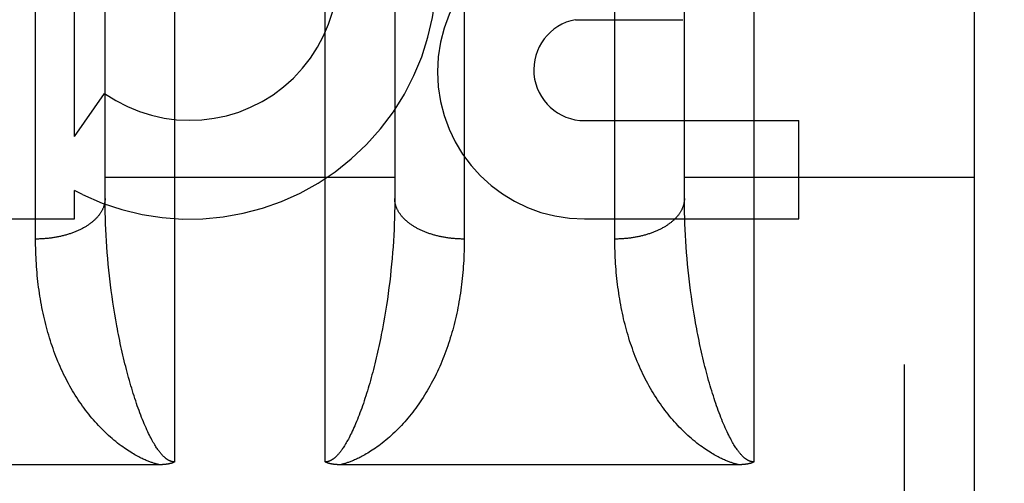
# Model space of a CAD drawing. Header units: inches. Extents: x 0 to 185, y 0 to 120.
# Tile 62 of 102: x 55.297 to 55.722, y 66.49 to 66.69. Entities that reach past the tile are written whole.
import ezdxf

# ---------------------------------------------------------------- set-up
doc = ezdxf.new("R2010")
doc.units = ezdxf.units.IN
doc.header["$LTSCALE"] = 10.1630434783
doc.header["$MEASUREMENT"] = 0
doc.linetypes.add('HIDDEN', pattern=[0.2, 0.1, -0.1])
doc.layers.get('0').update_dxf_attribs({"linetype": 'CONTINUOUS'})
for name, color, linetype in [('02___PRT_ALL_AXES', 7, 'CONTINUOUS'), ('DEFAULT_2', 8, 'HIDDEN'), ('DIMENSIONS', 7, 'CONTINUOUS')]:
    doc.layers.add(name, color=color, linetype=linetype)
doc.styles.get("Standard").update_dxf_attribs({"font": 'arial.ttf'})
doc.dimstyles.new('DIMSTYLE_1', dxfattribs={"dimtxt": 0.8152173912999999, "dimasz": 1.0869565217, "dimexe": 0.09, "dimexo": 0.07, "dimgap": 0.0375, "dimtad": 0, "dimtih": 1, "dimtoh": 1, "dimzin": 4, "dimdsep": 46, "dimtxsty": 'Standard', "dimblk": '_FILLED', "dimblk1": '_FILLED', "dimblk2": '_FILLED', "dimcen": 0.09, "dimazin": 1, "dimtfac": 1, "dimtofl": 0, "dimtmove": 0, "dimatfit": 3, "dimldrblk": '_FILLED', "dimfxl": 0, "dimtolj": 1, "dimtzin": 4, "dimarcsym": 0})

# ---------------------------------------------------------------- blocks, each defined once
blk = doc.blocks.new('_FILLED')
at = {"color": 0, "linetype": 'ByBlock'}
blk.add_solid([(0, 0), (-1, 0.2), (-1, -0.2)], dxfattribs=at)
blk = doc.blocks.new('*D16')
at = {"layer": 'DIMENSIONS', "color": 2, "linetype": 'Continuous'}
for p, q in [((45.28578623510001, 67.4429271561), (45.28578623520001, 69.6168401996)), ((45.28578623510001, 66.3179271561), (45.28578623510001, 63.9181536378)), ((45.28578623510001, 63.9181536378), (46.1226778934, 63.9181536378))]:
    blk.add_line(p, q, dxfattribs=at)
at = {"layer": 'DIMENSIONS', "color": 2, "linetype": 'Continuous', "xscale": 1.0869565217, "yscale": 1.0869565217, "zscale": 1.0869565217}
for p, rotation in [((45.28578623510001, 67.4429271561), 270), ((45.28578623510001, 66.3179271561), 90)]:
    blk.add_blockref('_FILLED', p, dxfattribs=dict(at, rotation=rotation))
at = {"layer": 'DIMENSIONS', "color": 2, "linetype": 'Continuous', "insert": (46.5302865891, 64.32576233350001), "char_height": 0.8152173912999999, "width": 2.2153305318, "attachment_point": 1, "line_spacing_factor": 0.9}
blk.add_mtext('1.13', dxfattribs=at)

msp = doc.modelspace()

# ---------------------------------------------------------------- linework, layer by layer
at = {"layer": '02___PRT_ALL_AXES', "color": 8, "linetype": 'HIDDEN'}
for p, q in [((55.3211265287, 66.6400529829), (55.3211265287, 66.8176488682)), ((55.5373476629, 66.6903807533), (55.5836228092, 66.6903807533)), ((55.3211265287, 66.6400529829), (55.33413404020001, 66.65860874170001)), ((55.5412722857, 66.6468651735), (55.6336966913, 66.6468651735)), ((55.6336966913, 66.6044271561), (55.6336966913, 66.6468651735)), ((55.3211265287, 66.6044271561), (55.3211265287, 66.6167061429)), ((55.3246371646, 66.6149332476), (55.3211265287, 66.6167061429)), ((55.1649962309, 66.6044271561), (55.3211265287, 66.6044271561)), ((55.5412722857, 66.6044271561), (55.6336966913, 66.6044271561))]:
    msp.add_line(p, q, dxfattribs=at)
for centre, radius, start, end in [((55.3708948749, 66.7108937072), 0.1065278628, 244.2636228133, 113.4027352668), ((55.3708948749, 66.7108937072), 0.0639146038, 234.8894786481, 113.4026089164), ((55.5412722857, 66.6678842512), 0.063457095, 90, 270), ((55.5412722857, 66.6687999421), 0.0219347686, 100.307002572, 270)]:
    msp.add_arc(centre, radius, start, end, dxfattribs=at)
at = {"layer": 'DEFAULT_2', "color": 8, "linetype": 'HIDDEN'}
for p, q in [((55.36434165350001, 67.31042715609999), (55.36434165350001, 66.4996338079)), ((55.4293416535, 66.4996338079), (55.4293416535, 67.31042715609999)), ((55.61434165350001, 67.31042715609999), (55.61434165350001, 66.4996338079)), ((55.6793416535, 65.5254271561), (55.6793416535, 67.31042715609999)), ((55.7093416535, 67.2804267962), (55.7093416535, 65.5554271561)), ((55.3043467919, 66.5944482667), (55.3043416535, 66.9396646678)), ((55.4893373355, 66.94092983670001), (55.48934165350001, 66.59577618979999)), ((55.5543467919, 66.5944482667), (55.5543416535, 66.9396646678)), ((55.334344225, 66.6120814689), (55.3343438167, 66.9205043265)), ((55.584344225, 66.6120814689), (55.5843438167, 66.9205043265)), ((55.4593416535, 66.9192845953), (55.459339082, 66.6120814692)), ((55.3343416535, 66.6224271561), (55.4593416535, 66.6224271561)), ((55.5843416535, 66.6224271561), (55.7093416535, 66.6224271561)), ((55.3343648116, 66.6096612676), (55.334344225, 66.6120814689)), ((55.459339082, 66.6120814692), (55.4593184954, 66.6096612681)), ((55.5843648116, 66.6096612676), (55.584344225, 66.6120814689)), ((55.33440602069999, 66.6072294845), (55.3343648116, 66.6096612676)), ((55.3344678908, 66.6047866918), (55.33440602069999, 66.6072294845)), ((55.4592772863, 66.607229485), (55.4592154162, 66.6047866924)), ((55.4593184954, 66.6096612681), (55.4592772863, 66.607229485)), ((55.58440602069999, 66.6072294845), (55.5843648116, 66.6096612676)), ((55.5844678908, 66.6047866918), (55.58440602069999, 66.6072294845)), ((55.33455045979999, 66.6023335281), (55.3344678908, 66.6047866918)), ((55.3346537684, 66.5998705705), (55.33455045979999, 66.6023335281)), ((55.4591328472, 66.6023335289), (55.4590295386, 66.5998705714)), ((55.4592154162, 66.6047866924), (55.4591328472, 66.6023335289)), ((55.58455045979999, 66.6023335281), (55.5844678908, 66.6047866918)), ((55.5846537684, 66.5998705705), (55.58455045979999, 66.6023335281)), ((55.33477786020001, 66.5973983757), (55.3346537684, 66.5998705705)), ((55.3349227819, 66.5949175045), (55.33477786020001, 66.5973983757)), ((55.4589054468, 66.5973983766), (55.4587605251, 66.5949175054)), ((55.4590295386, 66.5998705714), (55.4589054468, 66.5973983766)), ((55.58477786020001, 66.5973983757), (55.5846537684, 66.5998705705)), ((55.5849227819, 66.5949175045), (55.58477786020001, 66.5973983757)), ((55.3350885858, 66.5924284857), (55.3349227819, 66.5949175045)), ((55.4587605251, 66.5949175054), (55.4585947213, 66.5924284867)), ((55.5850885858, 66.5924284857), (55.5849227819, 66.5949175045)), ((55.3352753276, 66.5899318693), (55.3350885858, 66.5924284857)), ((55.33548307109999, 66.5874281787), (55.3352753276, 66.5899318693)), ((55.45840797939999, 66.58993187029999), (55.4582002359, 66.5874281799)), ((55.4585947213, 66.5924284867), (55.45840797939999, 66.58993187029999)), ((55.5852753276, 66.5899318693), (55.5850885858, 66.5924284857)), ((55.58548307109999, 66.5874281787), (55.5852753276, 66.5899318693)), ((55.3357118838, 66.5849179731), (55.33548307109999, 66.5874281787)), ((55.3359618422, 66.5824017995), (55.3357118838, 66.5849179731)), ((55.4579714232, 66.5849179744), (55.457721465, 66.582401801)), ((55.4582002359, 66.5874281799), (55.4579714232, 66.5849179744)), ((55.5857118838, 66.5849179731), (55.58548307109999, 66.5874281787)), ((55.5859618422, 66.5824017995), (55.5857118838, 66.5849179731)), ((55.3362330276, 66.5798802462), (55.3359618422, 66.5824017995)), ((55.457721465, 66.582401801), (55.4574502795, 66.5798802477)), ((55.5862330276, 66.5798802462), (55.5859618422, 66.5824017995)), ((55.3370044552, 66.5735569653), (55.3366798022, 66.5760891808)), ((55.4571577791, 66.5773539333), (55.4568438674, 66.5748235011)), ((55.4574502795, 66.5798802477), (55.4571577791, 66.5773539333)), ((55.5870044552, 66.5735569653), (55.5866798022, 66.5760891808)), ((55.33735067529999, 66.5710216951), (55.3370044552, 66.5735569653)), ((55.45650844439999, 66.5722896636), (55.45615140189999, 66.5697531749)), ((55.4568438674, 66.5748235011), (55.45650844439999, 66.5722896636)), ((55.58735067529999, 66.5710216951), (55.5870044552, 66.5735569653)), ((55.3377185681, 66.5684841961), (55.33735067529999, 66.5710216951)), ((55.338108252, 66.5659453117), (55.3377185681, 66.5684841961)), ((55.45615140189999, 66.5697531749), (55.45577262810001, 66.5672148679)), ((55.5877185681, 66.5684841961), (55.58735067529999, 66.5710216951)), ((55.588108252, 66.5659453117), (55.5877185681, 66.5684841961)), ((55.3385198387, 66.5634060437), (55.338108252, 66.5659453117)), ((55.3389534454, 66.5608674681), (55.3385198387, 66.5634060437)), ((55.4553720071, 66.564675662), (55.4549494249, 66.56213659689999)), ((55.45577262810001, 66.5672148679), (55.4553720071, 66.564675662)), ((55.5885198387, 66.5634060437), (55.588108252, 66.5659453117)), ((55.5889534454, 66.5608674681), (55.5885198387, 66.5634060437)), ((55.3394091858, 66.55833080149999), (55.3389534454, 66.5608674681)), ((55.4549494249, 66.56213659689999), (55.45450476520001, 66.559598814)), ((55.35796300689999, 66.4984246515), (55.1859368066, 66.4984238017)), ((55.6079632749, 66.498424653), (55.4359368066, 66.4984238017))]:
    msp.add_line(p, q, dxfattribs=at)
for points in [[(55.3343416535, 66.6132869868), (55.334338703, 66.6130414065), (55.33432985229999, 66.6127958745), (55.3343151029, 66.6125504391), (55.3342944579, 66.6123051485), (55.3342679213, 66.6120600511), (55.3342354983, 66.61181519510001), (55.3341971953, 66.6115706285), (55.3341530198, 66.6113263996), (55.3341029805, 66.6110825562), (55.33404708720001, 66.6108391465), (55.333985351, 66.6105962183), (55.33391778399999, 66.6103538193), (55.33384439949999, 66.6101119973), (55.33376521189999, 66.6098707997), (55.33368023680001, 66.6096302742), (55.3335894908, 66.6093904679), (55.333492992, 66.609151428), (55.3333907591, 66.6089132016), (55.3332828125, 66.60867583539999), (55.3331691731, 66.6084393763), (55.3330498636, 66.6082038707), (55.3329249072, 66.6079693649), (55.3327943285, 66.6077359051), (55.3326581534, 66.6075035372), (55.33251640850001, 66.6072723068), (55.3323691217, 66.60704225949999), (55.332216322, 66.6068134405), (55.3320580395, 66.6065858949), (55.3318943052, 66.6063596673), (55.3317251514, 66.60613480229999), (55.3315506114, 66.6059113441), (55.3313707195, 66.6056893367), (55.3311855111, 66.6054688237), (55.3309950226, 66.60524984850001), (55.33079929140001, 66.6050324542), (55.3305983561, 66.6048166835), (55.3303922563, 66.604602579), (55.3301810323, 66.6043901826), (55.3299647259, 66.60417953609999), (55.32974337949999, 66.6039706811), (55.3295170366, 66.6037636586), (55.3292857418, 66.6035585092), (55.3290495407, 66.6033552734), (55.3288084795, 66.6031539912), (55.3285626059, 66.6029547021), (55.328311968, 66.6027574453), (55.3280566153, 66.6025622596), (55.327796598, 66.6023691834), (55.3275319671, 66.6021782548), (55.3272627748, 66.6019895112), (55.3269890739, 66.6018029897), (55.3267109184, 66.6016187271), (55.32642836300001, 66.60143675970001), (55.3261414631, 66.6012571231), (55.3258502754, 66.60107985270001), (55.3255548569, 66.6009049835), (55.3252552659, 66.6007325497), (55.3249515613, 66.6005625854), (55.3246438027, 66.6003951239), (55.3243320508, 66.6002301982), (55.3240163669, 66.60006784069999), (55.32369681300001, 66.5999080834), (55.323373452, 66.59975095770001), (55.3230463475, 66.59959649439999), (55.3227155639, 66.599444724), (55.3223811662, 66.5992956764), (55.3220432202, 66.5991493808), (55.3217017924, 66.599005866), (55.3213569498, 66.5988651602), (55.3210087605, 66.59872729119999), (55.32065729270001, 66.598592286), (55.3203026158, 66.5984601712), (55.3199447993, 66.5983309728), (55.3195839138, 66.5982047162), (55.31922003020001, 66.5980814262), (55.3188532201, 66.5979611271), (55.3184835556, 66.5978438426), (55.31811110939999, 66.5977295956), (55.31773595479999, 66.5976184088), (55.3173581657, 66.59751030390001), (55.3169778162, 66.5974053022), (55.3165949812, 66.59730342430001), (55.316209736, 66.5972046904), (55.3158221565, 66.5971091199), (55.3154323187, 66.5970167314), (55.3150402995, 66.5969275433), (55.3146461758, 66.596841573), (55.3142500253, 66.5967588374), (55.3138519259, 66.5966793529), (55.3134519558, 66.596603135), (55.3130501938, 66.5965301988), (55.3126467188, 66.5964605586), (55.3122416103, 66.59639422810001), (55.31183494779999, 66.5963312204), (55.3114268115, 66.5962715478), (55.31101728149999, 66.596215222), (55.3106064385, 66.5961622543), (55.3101943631, 66.5961126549), (55.3097811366, 66.5960664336), (55.30936684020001, 66.5960235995), (55.3089515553, 66.59598416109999), (55.3085353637, 66.5959481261), (55.3081183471, 66.5959155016), (55.3077005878, 66.595886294), (55.3072821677, 66.59586050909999), (55.3068631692, 66.5958381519), (55.30644367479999, 66.5958192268), (55.3060237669, 66.5958037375), (55.3056035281, 66.5957916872), (55.3051830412, 66.5957830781), (55.3047623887, 66.595777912), (55.3043416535, 66.59577618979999)], [(55.48934165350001, 66.59577618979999), (55.4889209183, 66.595777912), (55.4885002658, 66.5957830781), (55.4880797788, 66.5957916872), (55.4876595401, 66.5958037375), (55.4872396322, 66.5958192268), (55.48682013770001, 66.5958381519), (55.4864011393, 66.59586050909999), (55.4859827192, 66.595886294), (55.48556495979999, 66.5959155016), (55.4851479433, 66.5959481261), (55.4847317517, 66.59598416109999), (55.4843164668, 66.5960235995), (55.4839021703, 66.5960664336), (55.4834889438, 66.5961126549), (55.48307686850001, 66.5961622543), (55.4826660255, 66.596215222), (55.4822564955, 66.5962715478), (55.4818483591, 66.5963312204), (55.4814416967, 66.59639422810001), (55.4810365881, 66.5964605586), (55.4806331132, 66.5965301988), (55.4802313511, 66.596603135), (55.4798313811, 66.5966793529), (55.4794332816, 66.5967588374), (55.47903713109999, 66.596841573), (55.4786430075, 66.5969275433), (55.4782509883, 66.5970167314), (55.4778611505, 66.5971091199), (55.4774735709, 66.5972046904), (55.4770883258, 66.59730342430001), (55.4767054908, 66.5974053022), (55.4763251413, 66.59751030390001), (55.4759473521, 66.5976184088), (55.4755721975, 66.5977295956), (55.47519975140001, 66.5978438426), (55.4748300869, 66.5979611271), (55.4744632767, 66.5980814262), (55.4740993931, 66.5982047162), (55.4737385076, 66.5983309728), (55.4733806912, 66.5984601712), (55.4730260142, 66.598592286), (55.4726745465, 66.59872729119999), (55.4723263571, 66.5988651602), (55.4719815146, 66.599005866), (55.4716400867, 66.5991493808), (55.4713021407, 66.5992956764), (55.470967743, 66.599444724), (55.4706369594, 66.59959649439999), (55.470309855, 66.59975095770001), (55.469986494, 66.5999080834), (55.46966694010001, 66.60006784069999), (55.4693512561, 66.6002301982), (55.4690395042, 66.6003951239), (55.4687317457, 66.6005625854), (55.4684280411, 66.6007325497), (55.46812845, 66.6009049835), (55.4678330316, 66.60107985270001), (55.4675418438, 66.6012571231), (55.467254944, 66.60143675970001), (55.4669723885, 66.6016187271), (55.46669423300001, 66.6018029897), (55.4664205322, 66.6019895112), (55.46615133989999, 66.6021782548), (55.465886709, 66.6023691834), (55.4656266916, 66.6025622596), (55.46537133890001, 66.6027574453), (55.4651207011, 66.6029547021), (55.4648748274, 66.6031539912), (55.4646337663, 66.6033552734), (55.4643975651, 66.6035585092), (55.4641662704, 66.6037636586), (55.4639399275, 66.6039706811), (55.4637185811, 66.60417953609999), (55.4635022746, 66.6043901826), (55.46329105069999, 66.604602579), (55.4630849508, 66.6048166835), (55.4628840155, 66.6050324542), (55.4626882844, 66.60524984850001), (55.4624977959, 66.6054688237), (55.4623125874, 66.6056893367), (55.4621326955, 66.6059113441), (55.4619581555, 66.60613480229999), (55.4617890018, 66.6063596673), (55.4616252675, 66.6065858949), (55.461466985, 66.6068134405), (55.4613141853, 66.60704225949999), (55.4611668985, 66.6072723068), (55.4610251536, 66.6075035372), (55.4608889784, 66.6077359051), (55.46075839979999, 66.6079693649), (55.4606334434, 66.6082038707), (55.4605141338, 66.6084393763), (55.4604004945, 66.60867583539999), (55.46029254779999, 66.6089132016), (55.460190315, 66.609151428), (55.4600938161, 66.6093904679), (55.4600030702, 66.6096302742), (55.4599180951, 66.6098707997), (55.4598389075, 66.6101119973), (55.4597655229, 66.6103538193), (55.4596979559, 66.6105962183), (55.4596362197, 66.6108391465), (55.4595803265, 66.6110825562), (55.4595302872, 66.6113263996), (55.4594861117, 66.6115706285), (55.4594478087, 66.61181519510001), (55.4594153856, 66.6120600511), (55.45938884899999, 66.6123051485), (55.45936820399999, 66.6125504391), (55.4593534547, 66.6127958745), (55.4593446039, 66.6130414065), (55.4593416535, 66.6132869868)], [(55.5843416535, 66.6132869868), (55.584338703, 66.6130414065), (55.58432985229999, 66.6127958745), (55.5843151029, 66.6125504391), (55.5842944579, 66.6123051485), (55.5842679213, 66.6120600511), (55.5842354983, 66.61181519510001), (55.5841971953, 66.6115706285), (55.5841530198, 66.6113263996), (55.5841029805, 66.6110825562), (55.58404708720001, 66.6108391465), (55.583985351, 66.6105962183), (55.58391778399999, 66.6103538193), (55.58384439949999, 66.6101119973), (55.58376521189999, 66.6098707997), (55.58368023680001, 66.6096302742), (55.5835894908, 66.6093904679), (55.583492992, 66.609151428), (55.5833907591, 66.6089132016), (55.5832828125, 66.60867583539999), (55.5831691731, 66.6084393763), (55.5830498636, 66.6082038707), (55.5829249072, 66.6079693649), (55.5827943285, 66.6077359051), (55.5826581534, 66.6075035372), (55.58251640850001, 66.6072723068), (55.5823691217, 66.60704225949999), (55.582216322, 66.6068134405), (55.5820580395, 66.6065858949), (55.5818943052, 66.6063596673), (55.5817251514, 66.60613480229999), (55.5815506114, 66.6059113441), (55.5813707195, 66.6056893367), (55.5811855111, 66.6054688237), (55.5809950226, 66.60524984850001), (55.58079929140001, 66.6050324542), (55.5805983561, 66.6048166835), (55.5803922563, 66.604602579), (55.5801810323, 66.6043901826), (55.5799647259, 66.60417953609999), (55.57974337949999, 66.6039706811), (55.5795170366, 66.6037636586), (55.5792857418, 66.6035585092), (55.5790495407, 66.6033552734), (55.5788084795, 66.6031539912), (55.5785626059, 66.6029547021), (55.578311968, 66.6027574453), (55.5780566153, 66.6025622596), (55.577796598, 66.6023691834), (55.5775319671, 66.6021782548), (55.5772627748, 66.6019895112), (55.5769890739, 66.6018029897), (55.5767109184, 66.6016187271), (55.57642836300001, 66.60143675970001), (55.5761414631, 66.6012571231), (55.5758502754, 66.60107985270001), (55.5755548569, 66.6009049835), (55.5752552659, 66.6007325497), (55.5749515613, 66.6005625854), (55.5746438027, 66.6003951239), (55.5743320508, 66.6002301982), (55.5740163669, 66.60006784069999), (55.57369681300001, 66.5999080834), (55.573373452, 66.59975095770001), (55.5730463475, 66.59959649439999), (55.5727155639, 66.599444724), (55.5723811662, 66.5992956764), (55.5720432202, 66.5991493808), (55.5717017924, 66.599005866), (55.5713569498, 66.5988651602), (55.5710087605, 66.59872729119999), (55.57065729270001, 66.598592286), (55.5703026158, 66.5984601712), (55.5699447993, 66.5983309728), (55.5695839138, 66.5982047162), (55.56922003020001, 66.5980814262), (55.5688532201, 66.5979611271), (55.5684835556, 66.5978438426), (55.56811110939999, 66.5977295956), (55.56773595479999, 66.5976184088), (55.5673581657, 66.59751030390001), (55.5669778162, 66.5974053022), (55.5665949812, 66.59730342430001), (55.566209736, 66.5972046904), (55.5658221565, 66.5971091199), (55.5654323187, 66.5970167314), (55.5650402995, 66.5969275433), (55.5646461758, 66.596841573), (55.5642500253, 66.5967588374), (55.5638519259, 66.5966793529), (55.5634519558, 66.596603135), (55.5630501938, 66.5965301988), (55.5626467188, 66.5964605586), (55.5622416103, 66.59639422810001), (55.56183494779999, 66.5963312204), (55.5614268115, 66.5962715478), (55.56101728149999, 66.596215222), (55.5606064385, 66.5961622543), (55.5601943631, 66.5961126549), (55.5597811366, 66.5960664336), (55.55936684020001, 66.5960235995), (55.5589515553, 66.59598416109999), (55.5585353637, 66.5959481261), (55.5581183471, 66.5959155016), (55.5577005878, 66.595886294), (55.5572821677, 66.59586050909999), (55.5568631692, 66.5958381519), (55.55644367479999, 66.5958192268), (55.5560237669, 66.5958037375), (55.5556035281, 66.5957916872), (55.5551830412, 66.5957830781), (55.5547623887, 66.595777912), (55.5543416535, 66.59577618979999)], [(55.3343416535, 66.5124712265), (55.33360701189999, 66.5131865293), (55.3328785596, 66.5139150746), (55.332156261, 66.5146570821), (55.3314402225, 66.51541249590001), (55.3307305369, 66.5161812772), (55.3300272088, 66.51696355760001), (55.32933025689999, 66.5177594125), (55.3286397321, 66.5185689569), (55.327955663, 66.5193922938), (55.3272781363, 66.5202295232), (55.3266072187, 66.52108073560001), (55.3259429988, 66.5219460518), (55.3252855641, 66.5228255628), (55.32463498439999, 66.5237194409), (55.3239913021, 66.5246278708), (55.3233546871, 66.5255509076), (55.3227251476, 66.5264888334), (55.32210321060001, 66.5274411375), (55.3214889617, 66.5284080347), (55.3208837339, 66.5293875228), (55.3202888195, 66.53037770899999), (55.3197044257, 66.53137812), (55.31913121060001, 66.5323876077), (55.3185691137, 66.5334061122), (55.31801831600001, 66.53443318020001), (55.3174787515, 66.53546877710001), (55.3169504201, 66.5365127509), (55.316433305, 66.5375649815), (55.31592739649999, 66.5386253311), (55.3154326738, 66.5396936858), (55.31494912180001, 66.54076991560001), (55.3144767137, 66.5418539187), (55.3140154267, 66.5429455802), (55.313565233, 66.5440448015), (55.3131261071, 66.5451514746), (55.3126980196, 66.5462655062), (55.31228094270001, 66.54738679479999), (55.3118748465, 66.5485152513), (55.3114797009, 66.5496507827), (55.3110954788, 66.55079329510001), (55.3107221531, 66.551942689), (55.3103596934, 66.5530988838), (55.3100080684, 66.5542617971), (55.3096672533, 66.5554313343), (55.30933722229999, 66.5566073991), (55.3090179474, 66.5577899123), (55.3087093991, 66.5589787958), (55.3084115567, 66.560173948), (55.3081243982, 66.5613752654), (55.30784789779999, 66.56258267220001), (55.30758202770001, 66.5637960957), (55.3073267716, 66.5650154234), (55.30708211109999, 66.5662405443), (55.3068480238, 66.5674713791), (55.306624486, 66.56870784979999), (55.3064114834, 66.5699498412), (55.3062089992, 66.57119724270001), (55.30601701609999, 66.57244995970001), (55.3058355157, 66.5737078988), (55.3056644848, 66.5749709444), (55.3055039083, 66.5762389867), (55.3053537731, 66.57751191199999), (55.3052140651, 66.5787896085), (55.3050847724, 66.5800719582), (55.3049658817, 66.5813588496), (55.3048573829, 66.5826501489), (55.3047592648, 66.5839457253), (55.3046715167, 66.5852454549), (55.3045941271, 66.5865492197), (55.3045270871, 66.5878568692), (55.30447038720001, 66.5891682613), (55.3044240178, 66.5904832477), (55.3043879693, 66.5918016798), (55.3043622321, 66.5931234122), (55.3043467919, 66.5944482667)], [(55.48934165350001, 66.59577618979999), (55.4893365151, 66.5944482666), (55.4893210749, 66.593123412), (55.48929533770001, 66.5918016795), (55.4892592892, 66.5904832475), (55.4892129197, 66.589168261), (55.48915621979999, 66.58785686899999), (55.4890891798, 66.5865492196), (55.4890117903, 66.58524545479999), (55.4889240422, 66.58394572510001), (55.4888259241, 66.5826501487), (55.48871742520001, 66.58135884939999), (55.4885985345, 66.580071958), (55.4884692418, 66.5787896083), (55.4883295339, 66.5775119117), (55.4881793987, 66.5762389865), (55.4880188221, 66.5749709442), (55.4878477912, 66.5737078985), (55.4876662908, 66.57244995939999), (55.4874743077, 66.5711972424), (55.4872718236, 66.56994984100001), (55.4870588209, 66.5687078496), (55.48683528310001, 66.56747137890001), (55.4866011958, 66.5662405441), (55.4863565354, 66.5650154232), (55.4861012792, 66.5637960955), (55.4858354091, 66.5625826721), (55.4855589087, 66.5613752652), (55.48527175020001, 66.56017394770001), (55.4849739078, 66.5589787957), (55.4846653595, 66.55778991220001), (55.4843460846, 66.556607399), (55.48401605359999, 66.55543133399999), (55.48367523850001, 66.554261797), (55.4833236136, 66.5530988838), (55.4829611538, 66.5519426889), (55.4825878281, 66.550793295), (55.48220360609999, 66.5496507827), (55.48180846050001, 66.5485152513), (55.4814023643, 66.5473867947), (55.48098528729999, 66.546265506), (55.4805571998, 66.5451514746), (55.480118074, 66.5440448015), (55.4796678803, 66.5429455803), (55.4792065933, 66.5418539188), (55.4787341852, 66.5407699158), (55.4782506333, 66.5396936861), (55.4777559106, 66.5386253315), (55.4772500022, 66.53756498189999), (55.4767328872, 66.5365127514), (55.47620455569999, 66.5354687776), (55.4756649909, 66.5344331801), (55.4751141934, 66.5334061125), (55.4745520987, 66.53238761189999), (55.473978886, 66.5313781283), (55.473394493, 66.5303777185), (55.4727995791, 66.5293875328), (55.47219435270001, 66.52840804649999), (55.4715801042, 66.5274411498), (55.470958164, 66.52648884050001), (55.4703286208, 66.5255509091), (55.4696920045, 66.5246278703), (55.4690483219, 66.52371943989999), (55.4683977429, 66.5228255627), (55.46774030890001, 66.5219460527), (55.4670760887, 66.5210807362), (55.4664051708, 66.5202295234), (55.4657276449, 66.5193922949), (55.46504357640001, 66.5185689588), (55.4643530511, 66.5177594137), (55.4636560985, 66.516963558), (55.462952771, 66.5161812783), (55.4622430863, 66.5154124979), (55.4615270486, 66.5146570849), (55.4608047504, 66.5139150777), (55.4600762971, 66.51318653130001), (55.4593416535, 66.5124712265)], [(55.5843416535, 66.5124712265), (55.58360701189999, 66.5131865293), (55.5828785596, 66.5139150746), (55.582156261, 66.5146570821), (55.5814402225, 66.51541249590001), (55.5807305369, 66.5161812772), (55.5800272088, 66.51696355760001), (55.57933025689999, 66.5177594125), (55.5786397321, 66.5185689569), (55.577955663, 66.5193922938), (55.5772781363, 66.5202295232), (55.5766072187, 66.52108073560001), (55.5759429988, 66.5219460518), (55.5752855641, 66.5228255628), (55.57463498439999, 66.5237194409), (55.5739913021, 66.5246278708), (55.5733546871, 66.5255509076), (55.5727251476, 66.5264888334), (55.57210321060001, 66.5274411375), (55.5714889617, 66.5284080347), (55.5708837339, 66.5293875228), (55.5702888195, 66.53037770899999), (55.5697044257, 66.53137812), (55.56913121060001, 66.5323876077), (55.5685691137, 66.5334061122), (55.56801831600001, 66.53443318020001), (55.5674787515, 66.53546877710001), (55.5669504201, 66.5365127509), (55.566433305, 66.5375649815), (55.56592739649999, 66.5386253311), (55.5654326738, 66.5396936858), (55.56494912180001, 66.54076991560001), (55.5644767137, 66.5418539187), (55.5640154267, 66.5429455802), (55.563565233, 66.5440448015), (55.5631261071, 66.5451514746), (55.5626980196, 66.5462655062), (55.56228094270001, 66.54738679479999), (55.5618748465, 66.5485152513), (55.5614797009, 66.5496507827), (55.5610954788, 66.55079329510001), (55.5607221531, 66.551942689), (55.5603596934, 66.5530988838), (55.5600080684, 66.5542617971), (55.5596672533, 66.5554313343), (55.55933722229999, 66.5566073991), (55.5590179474, 66.5577899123), (55.5587093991, 66.5589787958), (55.5584115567, 66.560173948), (55.5581243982, 66.5613752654), (55.55784789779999, 66.56258267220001), (55.55758202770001, 66.5637960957), (55.5573267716, 66.5650154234), (55.55708211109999, 66.5662405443), (55.5568480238, 66.5674713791), (55.556624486, 66.56870784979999), (55.5564114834, 66.5699498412), (55.5562089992, 66.57119724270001), (55.55601701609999, 66.57244995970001), (55.5558355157, 66.5737078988), (55.5556644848, 66.5749709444), (55.5555039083, 66.5762389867), (55.5553537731, 66.57751191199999), (55.5552140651, 66.5787896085), (55.5550847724, 66.5800719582), (55.5549658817, 66.5813588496), (55.5548573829, 66.5826501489), (55.5547592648, 66.5839457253), (55.5546715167, 66.5852454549), (55.5545941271, 66.5865492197), (55.5545270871, 66.5878568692), (55.55447038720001, 66.5891682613), (55.5544240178, 66.5904832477), (55.5543879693, 66.5918016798), (55.5543622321, 66.5931234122), (55.5543467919, 66.5944482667)], [(55.3366798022, 66.5760891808), (55.3363766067, 66.5786176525), (55.3362330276, 66.5798802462)], [(55.5866798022, 66.5760891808), (55.5863766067, 66.5786176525), (55.5862330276, 66.5798802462)], [(55.45450476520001, 66.559598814), (55.45403791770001, 66.5570636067), (55.4537961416, 66.55579742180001), (55.4535487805, 66.5545324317), (55.453295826, 66.55326887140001), (55.4530372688, 66.5520069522), (55.45277310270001, 66.5507469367), (55.4525033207, 66.5494890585), (55.4522279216, 66.5482336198), (55.451946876, 66.5469807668), (55.45166026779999, 66.5457311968), (55.4513680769, 66.54448508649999), (55.4510706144, 66.543244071), (55.4507680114, 66.5420088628), (55.4504608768, 66.5407821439), (55.4501499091, 66.5395666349), (55.4498351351, 66.53836240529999), (55.44951682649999, 66.5371703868), (55.4491949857, 66.53599053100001), (55.4488696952, 66.53482306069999), (55.4485409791, 66.5336680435), (55.4482088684, 66.53252554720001), (55.4478734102, 66.5313957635), (55.4475346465, 66.5302788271), (55.447192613, 66.5291749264), (55.4468473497, 66.52808421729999), (55.4464988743, 66.5270068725), (55.4461472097, 66.5259430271), (55.4457923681, 66.524892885), (55.4454343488, 66.5238565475), (55.44507320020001, 66.5228343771), (55.4447089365, 66.5218268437), (55.4443416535, 66.520833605)], [(55.5896453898, 66.5570636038), (55.5891785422, 66.55959881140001), (55.5889534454, 66.5608674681)], [(55.34934165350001, 66.520833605), (55.348974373, 66.5218268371), (55.3486101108, 66.5228343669), (55.3482489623, 66.5238565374), (55.3478909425, 66.52489287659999), (55.3475361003, 66.5259430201), (55.34718443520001, 66.5270068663), (55.3468359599, 66.5280842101), (55.3464906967, 66.5291749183), (55.3461486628, 66.53027882), (55.3458098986, 66.53139575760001), (55.3454744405, 66.5325255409), (55.3451423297, 66.53366803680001), (55.3448136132, 66.5348230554), (55.34448832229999, 66.5359905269), (55.3441664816, 66.5371703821), (55.34384817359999, 66.5383623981), (55.3435334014, 66.5395666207), (55.3432224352, 66.5407821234), (55.3429153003, 66.5420088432), (55.3426126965, 66.54324405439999), (55.3423152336, 66.5444850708), (55.3420230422, 66.5457311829), (55.3417364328, 66.5469807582), (55.34145538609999, 66.5482336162), (55.3411799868, 66.5494890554), (55.3409102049, 66.550746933), (55.3406460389, 66.5520069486), (55.3403874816, 66.553268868), (55.3401345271, 66.55453242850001), (55.339887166, 66.5557974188), (55.3396453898, 66.5570636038), (55.3394091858, 66.55833080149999)], [(55.59934165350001, 66.520833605), (55.598974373, 66.5218268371), (55.5986101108, 66.5228343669), (55.5982489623, 66.5238565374), (55.5978909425, 66.52489287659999), (55.5975361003, 66.5259430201), (55.59718443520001, 66.5270068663), (55.5968359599, 66.5280842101), (55.5964906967, 66.5291749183), (55.5961486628, 66.53027882), (55.5958098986, 66.53139575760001), (55.5954744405, 66.5325255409), (55.5951423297, 66.53366803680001), (55.5948136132, 66.5348230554), (55.59448832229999, 66.5359905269), (55.5941664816, 66.5371703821), (55.59384817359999, 66.5383623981), (55.5935334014, 66.5395666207), (55.5932224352, 66.5407821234), (55.5929153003, 66.5420088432), (55.5926126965, 66.54324405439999), (55.5923152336, 66.5444850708), (55.5920230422, 66.5457311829), (55.5917364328, 66.5469807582), (55.59145538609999, 66.5482336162), (55.5911799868, 66.5494890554), (55.5909102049, 66.550746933), (55.5906460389, 66.5520069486), (55.5903874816, 66.553268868), (55.5901345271, 66.55453242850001), (55.589887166, 66.5557974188), (55.5896453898, 66.5570636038)], [(55.36434165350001, 66.4996338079), (55.3642877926, 66.4996341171), (55.3642337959, 66.4996350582), (55.3641796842, 66.4996366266), (55.3641253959, 66.4996388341), (55.3640708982, 66.4996416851), (55.3640161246, 66.4996451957), (55.3639610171, 66.4996493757), (55.3639055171, 66.4996542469), (55.3638495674, 66.4996598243), (55.3637931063, 66.499666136), (55.36373607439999, 66.499673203), (55.3636784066, 66.4996810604), (55.363620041, 66.4996897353), (55.3635609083, 66.4996992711), (55.36350094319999, 66.4997097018), (55.3634400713, 66.49972108), (55.36337822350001, 66.4997334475), (55.3633153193, 66.4997468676), (55.36325128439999, 66.4997613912), (55.3631860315, 66.4997770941), (55.36311948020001, 66.4997940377), (55.36305153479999, 66.4998123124), (55.362982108, 66.499831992), (55.362911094, 66.4998531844), (55.3628383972, 66.4998759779), (55.3627639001, 66.4999005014), (55.36268749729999, 66.4999268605), (55.3626090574, 66.4999552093), (55.3625284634, 66.4999856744), (55.36244556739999, 66.5000184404), (55.3623602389, 66.500053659), (55.3622723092, 66.5000915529), (55.3621816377, 66.5001323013), (55.3620880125, 66.5001761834), (55.36199118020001, 66.5002234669), (55.3618911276, 66.5002743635), (55.3617875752, 66.500329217), (55.3616810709, 66.5003879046), (55.3615720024, 66.5004504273), (55.361460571, 66.5005167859), (55.3613472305, 66.5005868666), (55.361231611, 66.5006610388), (55.3611135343, 66.5007395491), (55.3609928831, 66.5008226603), (55.360869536, 66.5009106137), (55.3607433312, 66.5010037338), (55.3606141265, 66.50110230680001), (55.3604817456, 66.5012067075), (55.3603460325, 66.5013172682), (55.3602067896, 66.50143442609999), (55.3600638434, 66.50155856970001), (55.3599169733, 66.50169020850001), (55.35976598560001, 66.501829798), (55.3596106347, 66.5019779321), (55.3594507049, 66.5021351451), (55.3592859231, 66.5023021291), (55.35911604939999, 66.5024795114), (55.3589407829, 66.50266809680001), (55.3587598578, 66.5028686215), (55.3585729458, 66.50308201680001), (55.3583797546, 66.5033091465), (55.3581799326, 66.5035510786), (55.3579731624, 66.5038088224), (55.3577590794, 66.5040835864), (55.3575373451, 66.5043765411), (55.3573076, 66.5046890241), (55.3570694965, 66.5050223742), (55.3568227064, 66.50537802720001), (55.3565668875, 66.50575748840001), (55.35630179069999, 66.5061622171), (55.35602711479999, 66.5065938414), (55.3557427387, 66.5070537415), (55.3554484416, 66.5075435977), (55.3551442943, 66.5080645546), (55.3548302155, 66.5086182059), (55.3545065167, 66.5092052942), (55.3541733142, 66.50982714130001), (55.3538311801, 66.5104839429), (55.3534804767, 66.5111765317), (55.3531219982, 66.5119045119), (55.3527563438, 66.51266809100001), (55.3523844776, 66.51346627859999), (55.3520069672, 66.5142991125), (55.3516255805, 66.5151634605), (55.3512414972, 66.5160575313), (55.3508569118, 66.5169765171), (55.35047427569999, 66.5179147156), (55.35009372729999, 66.5188716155), (55.3497162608, 66.51984412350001), (55.34934165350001, 66.520833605)], [(55.4443416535, 66.520833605), (55.443969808, 66.5198513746), (55.4435970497, 66.5188906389), (55.4432232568, 66.51795006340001), (55.4428492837, 66.5170319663), (55.44247531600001, 66.5161366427), (55.44210330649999, 66.5152683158), (55.4417350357, 66.5144306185), (55.4413713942, 66.5136245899), (55.44101373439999, 66.5128523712), (55.4406625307, 66.512113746), (55.4403185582, 66.5114093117), (55.4399822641, 66.5107386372), (55.43965429, 66.5101018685), (55.439334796, 66.5094979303), (55.4390240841, 66.50892622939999), (55.4387223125, 66.5083857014), (55.43842973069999, 66.5078756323), (55.438146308, 66.5073946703), (55.437872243, 66.5069420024), (55.4376070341, 66.5065156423), (55.4373502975, 66.50611391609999), (55.4371018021, 66.5057354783), (55.4368611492, 66.5053788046), (55.4366283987, 66.5050430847), (55.43640359, 66.5047275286), (55.4361863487, 66.5044307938), (55.4359764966, 66.5041518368), (55.4357734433, 66.5038892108), (55.4355766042, 66.5036414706), (55.43538574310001, 66.5034077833), (55.4352004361, 66.5031870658), (55.4350206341, 66.5029787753), (55.434846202, 66.5027822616), (55.4346769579, 66.502596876), (55.4345127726, 66.5024220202), (55.4343533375, 66.50225698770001), (55.4341983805, 66.5021010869), (55.4340476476, 66.5019537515), (55.4339008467, 66.5018143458), (55.4337578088, 66.5016824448), (55.4336183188, 66.5015575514), (55.4334822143, 66.50143928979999), (55.433349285, 66.5013272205), (55.4332194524, 66.5012210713), (55.4330926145, 66.5011205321), (55.4329686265, 66.5010253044), (55.43284735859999, 66.5009350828), (55.4327286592, 66.50084959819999), (55.43261229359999, 66.5007685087), (55.43249837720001, 66.5006917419), (55.432386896, 66.500619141), (55.4322780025, 66.5005506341), (55.43217185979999, 66.5004861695), (55.4320684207, 66.50042554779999), (55.4319677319, 66.5003686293), (55.431869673, 66.50031519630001), (55.43177416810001, 66.5002650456), (55.4316811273, 66.50021800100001), (55.4315904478, 66.5001738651), (55.43150209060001, 66.5001325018), (55.4314159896, 66.5000937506), (55.4313321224, 66.5000574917), (55.4312504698, 66.5000235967), (55.4311709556, 66.4999919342), (55.4310935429, 66.4999623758), (55.4310180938, 66.4999347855), (55.4309445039, 66.49990902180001), (55.4308726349, 66.49988497), (55.4308023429, 66.4998624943), (55.4307335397, 66.4998415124), (55.4306661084, 66.49982191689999), (55.430599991, 66.4998036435), (55.43053511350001, 66.4997866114), (55.4304714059, 66.4997707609), (55.4304087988, 66.49975602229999), (55.430347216, 66.4997423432), (55.4302865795, 66.49972966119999), (55.4302268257, 66.49971793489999), (55.4301678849, 66.4997071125), (55.430109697, 66.4996971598), (55.4300522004, 66.4996880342), (55.42999532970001, 66.499679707), (55.4299390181, 66.4996721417), (55.429883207, 66.499665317), (55.4298278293, 66.4996592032), (55.4297728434, 66.49965378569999), (55.42971819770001, 66.4996490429), (55.4296638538, 66.49964496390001), (55.4296097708, 66.49964153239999), (55.4295559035, 66.499638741), (55.4295022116, 66.4996365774), (55.42944864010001, 66.49963503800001), (55.4293951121, 66.4996341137), (55.4293416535, 66.4996338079)], [(55.61434165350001, 66.4996338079), (55.6142877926, 66.4996341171), (55.6142337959, 66.4996350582), (55.6141796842, 66.4996366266), (55.6141253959, 66.4996388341), (55.6140708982, 66.4996416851), (55.6140161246, 66.4996451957), (55.6139610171, 66.4996493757), (55.6139055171, 66.4996542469), (55.6138495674, 66.4996598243), (55.6137931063, 66.499666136), (55.61373607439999, 66.499673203), (55.6136784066, 66.4996810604), (55.613620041, 66.4996897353), (55.6135609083, 66.4996992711), (55.61350094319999, 66.4997097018), (55.6134400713, 66.49972108), (55.61337822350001, 66.4997334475), (55.6133153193, 66.4997468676), (55.61325128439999, 66.4997613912), (55.6131860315, 66.4997770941), (55.61311948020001, 66.4997940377), (55.61305153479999, 66.4998123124), (55.612982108, 66.499831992), (55.612911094, 66.4998531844), (55.6128383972, 66.4998759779), (55.6127639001, 66.4999005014), (55.61268749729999, 66.4999268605), (55.6126090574, 66.4999552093), (55.6125284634, 66.4999856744), (55.61244556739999, 66.5000184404), (55.6123602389, 66.500053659), (55.6122723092, 66.5000915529), (55.6121816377, 66.5001323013), (55.6120880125, 66.5001761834), (55.61199118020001, 66.5002234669), (55.6118911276, 66.5002743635), (55.6117875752, 66.500329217), (55.6116810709, 66.5003879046), (55.6115720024, 66.5004504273), (55.611460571, 66.5005167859), (55.6113472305, 66.5005868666), (55.611231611, 66.5006610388), (55.6111135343, 66.5007395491), (55.6109928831, 66.5008226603), (55.610869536, 66.5009106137), (55.6107433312, 66.5010037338), (55.6106141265, 66.50110230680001), (55.6104817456, 66.5012067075), (55.6103460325, 66.5013172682), (55.6102067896, 66.50143442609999), (55.6100638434, 66.50155856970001), (55.6099169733, 66.50169020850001), (55.60976598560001, 66.501829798), (55.6096106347, 66.5019779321), (55.6094507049, 66.5021351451), (55.6092859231, 66.5023021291), (55.60911604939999, 66.5024795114), (55.6089407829, 66.50266809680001), (55.6087598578, 66.5028686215), (55.6085729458, 66.50308201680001), (55.6083797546, 66.5033091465), (55.6081799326, 66.5035510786), (55.6079731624, 66.5038088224), (55.6077590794, 66.5040835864), (55.6075373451, 66.5043765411), (55.6073076, 66.5046890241), (55.6070694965, 66.5050223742), (55.6068227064, 66.50537802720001), (55.6065668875, 66.50575748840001), (55.60630179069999, 66.5061622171), (55.60602711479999, 66.5065938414), (55.6057427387, 66.5070537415), (55.6054484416, 66.5075435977), (55.6051442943, 66.5080645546), (55.6048302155, 66.5086182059), (55.6045065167, 66.5092052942), (55.6041733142, 66.50982714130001), (55.6038311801, 66.5104839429), (55.6034804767, 66.5111765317), (55.6031219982, 66.5119045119), (55.6027563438, 66.51266809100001), (55.6023844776, 66.51346627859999), (55.6020069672, 66.5142991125), (55.6016255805, 66.5151634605), (55.6012414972, 66.5160575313), (55.6008569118, 66.5169765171), (55.60047427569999, 66.5179147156), (55.60009372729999, 66.5188716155), (55.5997162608, 66.51984412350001), (55.59934165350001, 66.520833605)], [(55.3577465, 66.4984238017), (55.3575003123, 66.4984838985), (55.357247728, 66.4985478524), (55.3569887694, 66.4986156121), (55.3567233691, 66.49868741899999), (55.3564516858, 66.49876338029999), (55.3561730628, 66.4988438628), (55.3558870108, 66.4989291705), (55.3555931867, 66.49901962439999), (55.35529128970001, 66.4991155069), (55.3549807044, 66.4992172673), (55.3546609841, 66.4993252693), (55.3543313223, 66.4994400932), (55.35399092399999, 66.4995622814), (55.35363930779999, 66.4996923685), (55.35327571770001, 66.4998309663), (55.3529001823, 66.4999784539), (55.3525127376, 66.5001351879), (55.3521126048, 66.5003019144), (55.3516995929, 66.50047910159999), (55.3512719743, 66.50066803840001), (55.3508282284, 66.5008698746), (55.3503675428, 66.5010856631), (55.3498881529, 66.5013168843), (55.3493913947, 66.5015635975), (55.3488787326, 66.5018257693), (55.3483480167, 66.5021052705), (55.3477976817, 66.5024036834), (55.3472274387, 66.5027221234), (55.3466362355, 66.50306212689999), (55.3460247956, 66.5034242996), (55.3453932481, 66.5038096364), (55.3447423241, 66.5042187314), (55.3440726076, 66.5046523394), (55.3433846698, 66.50511116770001), (55.3426784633, 66.5055964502), (55.3419564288, 66.50610755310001), (55.34122066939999, 66.50664415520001), (55.3404721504, 66.5072064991), (55.3397108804, 66.5077957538), (55.3389418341, 66.5084088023), (55.3381691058, 66.5090433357), (55.3373953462, 66.5096974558), (55.33662410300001, 66.5103686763), (55.3358567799, 66.5110558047), (55.3350962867, 66.511756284), (55.3343416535, 66.5124712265)], [(55.4593416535, 66.5124712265), (55.4585870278, 66.5117562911), (55.4578265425, 66.5110558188), (55.45705922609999, 66.5103686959), (55.45628799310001, 66.5096974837), (55.4555142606, 66.509043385), (55.4547415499, 66.50840886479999), (55.453972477, 66.5077957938), (55.4532111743, 66.5072065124), (55.45246265, 66.5066441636), (55.4517268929, 66.50610756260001), (55.4510048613, 66.50559646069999), (55.4502986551, 66.5051111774), (55.4496107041, 66.5046523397), (55.4489409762, 66.50421872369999), (55.4482900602, 66.5038096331), (55.4476585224, 66.5034243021), (55.4470470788, 66.5030621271), (55.4464558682, 66.5027221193), (55.4458856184, 66.502403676), (55.4453352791, 66.5021052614), (55.4448045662, 66.5018257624), (55.44429190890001, 66.5015635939), (55.44379515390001, 66.50131688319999), (55.4433157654, 66.5010856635), (55.4428550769, 66.5008698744), (55.4424113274, 66.5006680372), (55.441983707, 66.50047909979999), (55.4415706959, 66.500301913), (55.4411705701, 66.50013518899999), (55.44078313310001, 66.49997845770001), (55.4404076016, 66.4998309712), (55.44004401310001, 66.4996923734), (55.4396923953, 66.4995622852), (55.4393519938, 66.4994400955), (55.4390223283, 66.49932527), (55.43870260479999, 66.4992172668), (55.4383920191, 66.4991155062), (55.4380901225, 66.4990196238), (55.4377962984, 66.49892917), (55.4375102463, 66.4988438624), (55.4372316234, 66.49876338), (55.4369599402, 66.4986874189), (55.4366945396, 66.4986156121), (55.4364355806, 66.4985478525), (55.4361829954, 66.4984838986), (55.4359368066, 66.4984238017)], [(55.6077465, 66.4984238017), (55.6075003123, 66.4984838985), (55.607247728, 66.4985478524), (55.6069887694, 66.4986156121), (55.6067233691, 66.49868741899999), (55.6064516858, 66.49876338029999), (55.6061730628, 66.4988438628), (55.6058870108, 66.4989291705), (55.6055931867, 66.49901962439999), (55.60529128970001, 66.4991155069), (55.6049807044, 66.4992172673), (55.6046609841, 66.4993252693), (55.6043313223, 66.4994400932), (55.60399092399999, 66.4995622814), (55.60363930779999, 66.4996923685), (55.60327571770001, 66.4998309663), (55.6029001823, 66.4999784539), (55.6025127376, 66.5001351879), (55.6021126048, 66.5003019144), (55.6016995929, 66.50047910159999), (55.6012719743, 66.50066803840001), (55.6008282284, 66.5008698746), (55.6003675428, 66.5010856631), (55.5998881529, 66.5013168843), (55.5993913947, 66.5015635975), (55.5988787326, 66.5018257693), (55.5983480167, 66.5021052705), (55.5977976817, 66.5024036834), (55.5972274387, 66.5027221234), (55.5966362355, 66.50306212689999), (55.5960247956, 66.5034242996), (55.5953932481, 66.5038096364), (55.5947423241, 66.5042187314), (55.5940726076, 66.5046523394), (55.5933846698, 66.50511116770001), (55.5926784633, 66.5055964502), (55.5919564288, 66.50610755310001), (55.59122066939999, 66.50664415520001), (55.5904721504, 66.5072064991), (55.5897108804, 66.5077957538), (55.5889418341, 66.5084088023), (55.5881691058, 66.5090433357), (55.5873953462, 66.5096974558), (55.58662410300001, 66.5103686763), (55.5858567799, 66.5110558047), (55.5850962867, 66.511756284), (55.5843416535, 66.5124712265)], [(55.36434165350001, 66.4996338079), (55.3642546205, 66.49958757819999), (55.3641656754, 66.4995422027), (55.3640748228, 66.4994976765), (55.3639820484, 66.4994540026), (55.3638873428, 66.4994111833), (55.3637906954, 66.4993692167), (55.3636921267, 66.4993281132), (55.3635915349, 66.49928783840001), (55.3634888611, 66.4992483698), (55.3633839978, 66.4992096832), (55.36327683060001, 66.4991717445), (55.363167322, 66.499134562), (55.3630554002, 66.4990981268), (55.3629410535, 66.499062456), (55.3628242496, 66.49902755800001), (55.3627049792, 66.4989934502), (55.36258324, 66.4989601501), (55.3624589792, 66.4989276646), (55.3623321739, 66.4988960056), (55.362202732, 66.49886517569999), (55.362070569, 66.4988351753), (55.3619356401, 66.4988060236), (55.36179787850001, 66.498777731), (55.3616572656, 66.4987503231), (55.3615137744, 66.4987238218), (55.3613673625, 66.4986982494), (55.3612179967, 66.4986736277), (55.3610656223, 66.4986499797), (55.3609101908, 66.498627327), (55.36075165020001, 66.4986056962), (55.36058994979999, 66.4985851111), (55.3604250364, 66.4985656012), (55.3602568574, 66.49854719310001), (55.3600853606, 66.4985299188), (55.3599104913, 66.4985138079), (55.3597322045, 66.4984988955), (55.3595504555, 66.49848521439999), (55.35936518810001, 66.4984728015), (55.3591763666, 66.4984616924), (55.3589838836, 66.4984519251), (55.3587876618, 66.49844353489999), (55.3585875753, 66.4984365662), (55.3583834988, 66.4984310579), (55.3581753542, 66.4984270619), (55.35796300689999, 66.4984246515)], [(55.4359368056, 66.4984238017), (55.43572062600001, 66.4984246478), (55.4355084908, 66.4984270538), (55.43530043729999, 66.4984310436), (55.4350963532, 66.4984365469), (55.43489616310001, 66.4984435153), (55.4346997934, 66.498451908), (55.4345071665, 66.4984616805), (55.4343182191, 66.4984727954), (55.4341328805, 66.49848521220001), (55.4339510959, 66.4984988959), (55.4337728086, 66.4985138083), (55.4335979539, 66.49852991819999), (55.433426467, 66.4985471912), (55.4332582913, 66.4985655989), (55.4330933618, 66.49858511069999), (55.4329316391, 66.4986056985), (55.4327730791, 66.49862733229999), (55.43261763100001, 66.4986499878), (55.4324652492, 66.4986736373), (55.4323158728, 66.4986982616), (55.4321694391, 66.4987238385), (55.43202590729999, 66.4987503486), (55.4318852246, 66.4987777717), (55.4317473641, 66.4988060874), (55.4316122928, 66.4988352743), (55.4314799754, 66.4988653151), (55.4313503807, 66.4988961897), (55.4312234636, 66.4989278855), (55.4310991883, 66.4989603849), (55.4309774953, 66.498993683), (55.43085833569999, 66.4990277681), (55.4307416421, 66.49906264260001), (55.43062735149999, 66.499098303), (55.4305154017, 66.499134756), (55.4304057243, 66.4991720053), (55.4302982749, 66.4992100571), (55.43019298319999, 66.4992489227), (55.4300898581, 66.4992885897), (55.4299888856, 66.4993290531), (55.4298900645, 66.4993703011), (55.4297933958, 66.4994123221), (55.429698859, 66.49945511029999), (55.4296064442, 66.4994986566), (55.42951612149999, 66.499542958), (55.4294278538, 66.4995880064), (55.4293416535, 66.4996338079)], [(55.61434165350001, 66.4996338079), (55.6142566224, 66.4995886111), (55.6141694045, 66.4995440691), (55.61408001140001, 66.4995001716), (55.61398840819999, 66.4994569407), (55.6138945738, 66.49941439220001), (55.6137984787, 66.4993725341), (55.613700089, 66.4993313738), (55.6135993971, 66.4992909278), (55.61349637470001, 66.4992512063), (55.6133910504, 66.4992122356), (55.6132834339, 66.4991740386), (55.6131735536, 66.49913663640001), (55.6130614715, 66.4991000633), (55.61294709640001, 66.4990643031), (55.6128303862, 66.4990293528), (55.612711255, 66.4989952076), (55.6125896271, 66.4989618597), (55.6124654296, 66.4989293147), (55.61233857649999, 66.4988975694), (55.6122090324, 66.4988666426), (55.6120767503, 66.4988365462), (55.6119416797, 66.4988072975), (55.61180376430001, 66.4987789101), (55.611662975, 66.4987514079), (55.6115192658, 66.4987248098), (55.6113726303, 66.4986991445), (55.6112230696, 66.4986744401), (55.6110705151, 66.4986507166), (55.6109149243, 66.49862799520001), (55.6107562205, 66.4986062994), (55.6105943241, 66.4985856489), (55.6104292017, 66.498566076), (55.6102608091, 66.4985476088), (55.61008909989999, 66.4985302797), (55.6099140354, 66.4985141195), (55.6097355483, 66.49849916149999), (55.6095535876, 66.4984854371), (55.6093680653, 66.49847298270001), (55.6091788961, 66.49846183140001), (55.60898602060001, 66.49845202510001), (55.6087893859, 66.4984436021), (55.6085888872, 66.4984366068), (55.6083844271, 66.4984310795), (55.6081759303, 66.4984270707), (55.6079632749, 66.498424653)]]:
    msp.add_lwpolyline(points, dxfattribs=at)

# ---------------------------------------------------------------- dimensions: what is measured, and where the dimension line sits
at = {"layer": 'DIMENSIONS', "color": 2, "linetype": 'Continuous'}
dim = msp.add_linear_dim(base=(45.28578623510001, 66.3179271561), p1=(58.1673416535, 67.4429271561), p2=(37.3968416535, 66.3179271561), angle=270, dimstyle='DIMSTYLE_1', dxfattribs=at)
dim.commit()
dim.dimension.update_dxf_attribs({"geometry": '*D16', "text_midpoint": (47.6732603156, 63.9136063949), "dimtype": 160})

doc.saveas('drawing.dxf')
